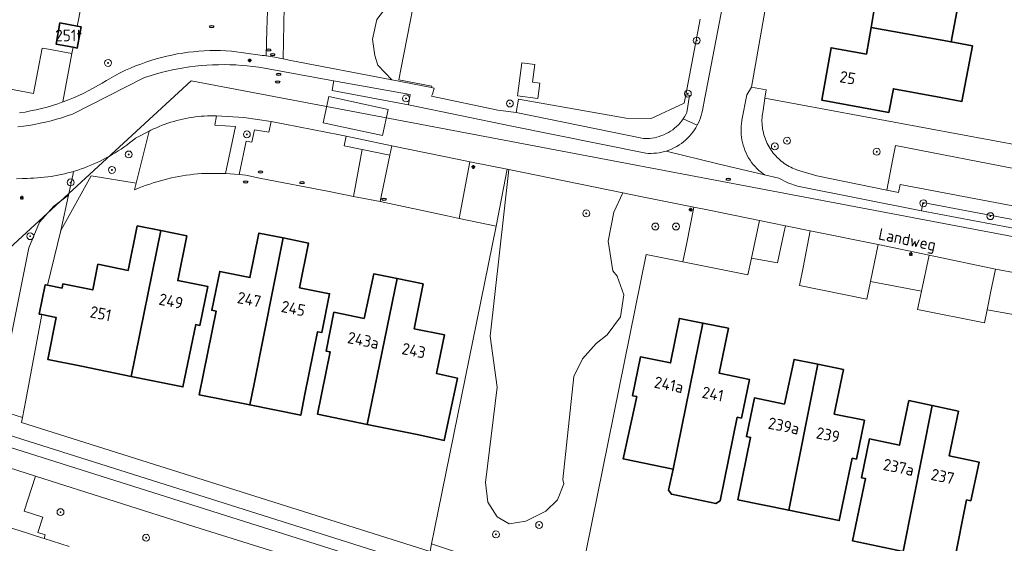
# Model space of a CAD drawing. Header units: metres. Extents: x 152610 to 160096, y 456114 to 462495.
# Tile 245 of 256: x 157096 to 157210, y 460058 to 460119. Entities that reach past the tile are written whole.
import ezdxf
from ezdxf.enums import TextEntityAlignment as Align

# ---------------------------------------------------------------- set-up
doc = ezdxf.new("R2010")
doc.units = ezdxf.units.M
doc.header["$LTSCALE"] = 0.5
doc.layers.get('0').update_dxf_attribs({"linetype": 'CONTINUOUS'})
for name, color, linetype, lineweight in [('B-PV-GR-BEPLANTING_CULTUUR_BODEMBEDEKKER-GV', 251, 'CONTINUOUS', 18), ('B-PV-GR-BEPLANTING_CULTUUR_BOSPLANTSOEN-GV', 251, 'CONTINUOUS', 18), ('B-PV-GR-BEPLANTING_CULTUUR_HEESTERS-GV', 251, 'CONTINUOUS', 18), ('B-PV-GR-BOOM-S', 251, 'CONTINUOUS', 25), ('B-PV-GR-HAAG-GV', 251, 'CONTINUOUS', 13), ('B-PV-GW-TALUD_KRUIN-G', 251, 'CONTINUOUS', 18), ('B-PV-IE-MEUBILAIR-S', 251, 'CONTINUOUS', 25), ('B-PV-KW-KUNSTWERK_DUIKER-G', 251, 'CONTINUOUS', 18), ('B-PV-OG-BEBOUWING-GV', 6, 'CONTINUOUS', 35), ('B-PV-OG-BEBOUWING-T18', 1, 'CONTINUOUS', 18), ('B-PV-OG-BEBOUWING_SCHUUR-GV', 251, 'CONTINUOUS', 18), ('B-PV-OG-TERREIN_BEGROEID-GV', 251, 'CONTINUOUS', 18), ('B-PV-OG-TOPOGRAFIE-T18', 1, 'CONTINUOUS', 18), ('B-PV-VH-GESLOTENVERHARDING_ASFALT-GV', 251, 'CONTINUOUS', 18), ('B-PV-VH-ONVERHARD_ZAND-GV', 251, 'CONTINUOUS', 18), ('B-PV-VH-OPENVERHARDING_BETONSTRAATSTEEN-GV', 251, 'CONTINUOUS', 18), ('B-PV-VH-OPENVERHARDING_STRAATBAKSTEEN-GV', 251, 'CONTINUOUS', 18), ('B-PV-VH-OPENVERHARDING_TEGEL-GV', 251, 'CONTINUOUS', 18)]:
    doc.layers.add(name, color=color, linetype=linetype, lineweight=lineweight)
doc.styles.add('NLCS-ISO', font='NLCS-ISO.ttf')
doc.styles.add('NLCS-ISO-M750-T18', font='NLCS-ISO.ttf', dxfattribs={"height": 1.35})

# ---------------------------------------------------------------- blocks, each defined once
blk = doc.blocks.new('SIE-MEUBILAIR_PAAL_LICHTMAST-SO')
for points in [[(-0.62, 0), (-1, 0)], [(-0.71, 0.71), (-0.44, 0.44)], [(0, 1), (0, 0.62)], [(0.44, 0.44), (0.71, 0.71)], [(1, 0), (0.62, 0)], [(-0.71, -0.71), (-0.44, -0.44)], [(0, -0.62), (0, -1)], [(0.44, -0.44), (0.71, -0.71)]]:
    blk.add_lwpolyline(points)
blk.add_circle((0, 0), 0.5)
blk = doc.blocks.new('SIE-MEUBILAIR_PUT_RIOOLPUT-SO')
blk.add_ellipse((0, 0), major_axis=(1.25, 0), ratio=0.54)
blk = doc.blocks.new('SGR-BOOM_GBKN-SO')
at = {"linetype": 'ByBlock', "lineweight": 18}
h = blk.add_hatch(color=0, dxfattribs=at)
h.dxf.hatch_style = 1
edge = h.paths.add_edge_path()
edge.add_arc((0, 0), 0.25, 0, 360)
at = {"color": 0, "linetype": 'ByBlock', "lineweight": 18}
for radius in [2, 0.25]:
    blk.add_circle((0, 0), radius, dxfattribs=at)
at = {"color": 0, "linetype": 'ByBlock', "lineweight": 18, "style": 'NLCS-ISO'}
blk.add_attdef('SOORT', (2.5, 0), '', height=1.5, dxfattribs=at)

msp = doc.modelspace()

# ---------------------------------------------------------------- linework, layer by layer
at = {"layer": 'B-PV-GR-BEPLANTING_CULTUUR_BODEMBEDEKKER-GV', "flags": 128}
for points in [[(157125.209, 460106.956), (157122.064, 460107.424), (157118.89, 460107.616), (157118.672, 460106.528), (157121.061, 460106.384), (157119.922, 460100.959), (157121.51, 460100.808), (157122.307, 460104.682), (157122.992, 460104.58), (157123.283, 460105.999), (157124.961, 460105.749)], [(157109.574, 460099.836), (157111.082, 460105.856), (157109.459, 460105.025), (157109.401, 460104.977), (157109.091, 460104.725), (157108.776, 460104.479), (157108.457, 460104.239), (157108.132, 460104.006), (157107.803, 460103.78), (157107.47, 460103.56), (157107.132, 460103.347), (157106.79, 460103.141), (157106.444, 460102.942), (157106.094, 460102.749), (157105.74, 460102.564), (157105.383, 460102.386), (157105.022, 460102.215), (157104.657, 460102.051), (157104.29, 460101.894), (157103.92, 460101.745), (157103.546, 460101.604), (157103.17, 460101.47), (157102.791, 460101.343), (157102.41, 460101.224), (157102.295, 460101.191), (157102.202, 460100.756), (157101.701, 460098.429), (157100.82, 460094.34), (157104.321, 460100.672)], [(157138.974, 460103.075), (157135.794, 460103.733), (157134.778, 460098.281), (157137.85, 460097.68)], [(157225.516, 460092.893), (157200.817, 460097.589), (157200.658, 460096.613), (157225.269, 460091.967)], [(157184.876, 460094.876), (157181.87, 460095.5), (157180.938, 460091.143), (157183.973, 460090.594), (157184.706, 460094.038), (157184.884, 460094.875)]]:
    msp.add_lwpolyline(points, close=True, dxfattribs=at)
msp.add_lwpolyline([(157211.759, 460089.373), (157209.25, 460089.86), (157208.687, 460087.086), (157208.294, 460085.149), (157212.838, 460084.305)], dxfattribs=at)
at = {"layer": 'B-PV-GR-BEPLANTING_CULTUUR_BOSPLANTSOEN-GV', "flags": 128}
for points in [[(157142.651, 460125.285), (157141.887, 460123.455), (157140.559, 460121.883), (157138.746, 460120.474), (157137.466, 460118.815), (157136.991, 460116.527), (157137.254, 460114.621), (157137.574, 460113.507), (157139.214, 460111.791), (157143.819, 460110.904), (157143.852, 460111.071), (157140.031, 460111.816), (157140.301, 460113.204)], [(157153.905, 460109.57), (157153.623, 460108.024), (157168.403, 460105.002), (157168.514, 460104.997), (157168.806, 460104.998), (157169.098, 460105.014), (157169.388, 460105.046), (157169.676, 460105.094), (157169.96, 460105.158), (157170.241, 460105.238), (157170.517, 460105.332), (157170.788, 460105.442), (157171.052, 460105.566), (157171.309, 460105.704), (157171.558, 460105.857), (157171.799, 460106.022), (157172.029, 460106.201), (157172.25, 460106.392), (157172.46, 460106.595), (157172.658, 460106.809), (157172.845, 460107.034), (157173.019, 460107.268), (157173.179, 460107.512), (157173.327, 460107.764), (157173.46, 460108.024), (157173.768, 460109.979), (157173.562, 460110.022), (157173.321, 460110.072), (157173.133, 460109.079), (157169.287, 460107.303), (157166.398, 460107.368)], [(157100.82, 460094.34), (157101.701, 460098.429), (157099.984, 460097.16), (157098.332, 460095.301), (157097.093, 460092.306), (157095.925, 460086.525), (157093.315, 460073.601), (157094.885, 460073.117), (157096.376, 460072.658), (157096.749, 460074.655), (157098.601, 460084.582), (157098.308, 460084.641), (157099, 460088.052), (157099.251, 460088.001)]]:
    msp.add_lwpolyline(points, close=True, dxfattribs=at)
for points in [[(157096.022, 460107.961), (157096.667, 460108.067), (157097.31, 460108.19), (157097.949, 460108.328), (157098.584, 460108.481), (157099.216, 460108.65), (157099.843, 460108.835), (157100.465, 460109.034), (157101.037, 460109.233), (157102.099, 460114.838), (157099.384, 460115.344), (157098.649, 460115.481), (157097.639, 460110.228), (157088.012, 460112.043)], [(157161.166, 460054.339), (157168.712, 460091.564), (157172.971, 460090.702), (157173.424, 460092.907), (157174.27, 460097.03), (157167.876, 460098.329), (157166.029, 460098.704), (157164.96, 460096.477), (157164.317, 460093.096), (157164.844, 460089.673), (157165.363, 460089.037), (157166.142, 460086.858), (157165.749, 460084.334), (157164.186, 460082.239), (157162.937, 460081.247), (157161.332, 460079.459), (157160.335, 460077.406), (157159.062, 460065.446), (157159.168, 460064.945), (157158.418, 460063.088), (157157.09, 460061.775), (157154.777, 460060.648), (157152.834, 460060.328), (157151.431, 460061.142), (157150.347, 460062.838), (157150.065, 460065.097), (157151.446, 460076.181), (157150.617, 460082.088), (157151.705, 460091.741), (157152.793, 460101.393), (157152.591, 460101.434), (157151.34, 460094.851), (157144.181, 460059.719), (157143.829, 460057.988)], [(157143.648, 460057.101), (157096.266, 460072.067), (157096.376, 460072.658), (157094.885, 460073.117)], [(157093.354, 460071.067), (157096.419, 460070.098), (157198.03, 460037.97)]]:
    msp.add_lwpolyline(points, dxfattribs=at)
at = {"layer": 'B-PV-GR-BEPLANTING_CULTUUR_HEESTERS-GV', "flags": 128}
msp.add_lwpolyline([(157174.981, 460118.85), (157173.321, 460110.072), (157173.562, 460110.022), (157173.768, 460109.979), (157173.46, 460108.024), (157173.327, 460107.764), (157173.179, 460107.512), (157173.019, 460107.268), (157174.645, 460106.527), (157174.783, 460106.807), (157174.907, 460107.093), (157175.016, 460107.386), (157175.109, 460107.684), (157175.188, 460107.986), (157175.243, 460108.25), (157175.538, 460109.717), (157175.691, 460110.478), (157179.707, 460131.445)], dxfattribs=at)
for points in [[(157150.83, 460101.792), (157148.28, 460102.31), (157147.014, 460095.737), (157151.34, 460094.851), (157152.591, 460101.434)], [(157201.56, 460091.46), (157195.65, 460092.69), (157194.765, 460088.412), (157200.673, 460087.313)]]:
    msp.add_lwpolyline(points, close=True, dxfattribs=at)
at = {"layer": 'B-PV-GR-HAAG-GV', "flags": 128}
for points in [[(157141.331, 460110.086), (157132.467, 460111.667), (157132.447, 460111.545), (157132.288, 460110.582), (157141.135, 460108.885)], [(157139.2, 460104.16), (157133.929, 460105.251), (157133.705, 460104.166), (157135.794, 460103.733), (157138.974, 460103.075)]]:
    msp.add_lwpolyline(points, close=True, dxfattribs=at)
at = {"layer": 'B-PV-GW-TALUD_KRUIN-G', "flags": 128}
for points in [[(157102.295, 460101.191), (157102.026, 460101.113), (157101.641, 460101.01), (157101.253, 460100.914), (157100.863, 460100.826), (157100.472, 460100.745), (157100.079, 460100.673), (157099.685, 460100.609), (157099.29, 460100.552), (157098.893, 460100.503), (157098.496, 460100.463), (157098.098, 460100.43), (157097.699, 460100.405), (157097.3, 460100.389), (157096.901, 460100.38), (157096.336, 460100.35), (157095.656, 460100.321)], [(157203.293, 460039.532), (157160.838, 460052.723), (157160.755, 460052.316), (157143.829, 460057.988), (157143.648, 460057.101), (157096.266, 460072.067), (157096.376, 460072.658), (157094.885, 460073.117), (157093.315, 460073.601)]]:
    msp.add_lwpolyline(points, dxfattribs=at)
at = {"layer": 'B-PV-KW-KUNSTWERK_DUIKER-G', "flags": 128}
msp.add_lwpolyline([(157091.9, 460089.567), (157115.921, 460111.673), (157220.385, 460091.903), (157222.612, 460102.303)], dxfattribs=at)
at = {"layer": 'B-PV-OG-BEBOUWING-GV', "flags": 128}
for points in [[(157205.273, 460122.406), (157191.969, 460124.885), (157191.465, 460122.214), (157195.419, 460121.402), (157194.812, 460117.888), (157204.108, 460116.206)], [(157102.706, 460118.027), (157100.718, 460118.4), (157100.259, 460115.944), (157102.239, 460115.575), (157102.714, 460115.487), (157103.172, 460117.939)], [(157202.897, 460109.756), (157205.354, 460109.295), (157206.568, 460115.761), (157204.108, 460116.206), (157194.812, 460117.888), (157194.277, 460114.793), (157190.185, 460115.517), (157189.096, 460109.457), (157196.895, 460108.015), (157197.416, 460110.763)], [(157112.401, 460094.316), (157109.68, 460094.87), (157108.63, 460089.7), (157105.121, 460090.412), (157104.519, 460087.442), (157101.06, 460088.144), (157100.96, 460087.654), (157099.251, 460088.001), (157099, 460088.052), (157098.308, 460084.641), (157098.601, 460084.582), (157100.288, 460084.239), (157099.302, 460079.378), (157103.206, 460078.586), (157108.992, 460077.409)], [(157115.43, 460093.7), (157112.401, 460094.316), (157108.992, 460077.409), (157114.98, 460076.19), (157116.47, 460083.42), (157116.96, 460083.32), (157117.87, 460087.83), (157114.37, 460088.53)], [(157126.596, 460093.47), (157123.8, 460094.04), (157122.75, 460088.87), (157119.25, 460089.58), (157118.33, 460085.08), (157118.82, 460084.98), (157117.35, 460077.74), (157116.855, 460075.289), (157122.741, 460074.101), (157123.228, 460076.55)], [(157129.14, 460075.36), (157130.6, 460082.59), (157131.09, 460082.49), (157132, 460086.99), (157128.51, 460087.7), (157129.54, 460092.87), (157126.596, 460093.47), (157123.228, 460076.55), (157122.741, 460074.101), (157128.645, 460072.909)], [(157139.817, 460088.751), (157137.12, 460089.3), (157136, 460084.13), (157132.5, 460084.85), (157131.59, 460080.35), (157132.08, 460080.25), (157130.61, 460073.02), (157136.348, 460071.853)], [(157142.87, 460088.13), (157139.817, 460088.751), (157136.348, 460071.853), (157142.36, 460070.63), (157145.293, 460069.999), (157146.843, 460077.209), (157144.4, 460077.74), (157145.31, 460082.24), (157141.82, 460082.95)], [(157175.311, 460083.596), (157172.59, 460084.14), (157171.55, 460078.97), (157168.05, 460079.67), (157167.14, 460075.17), (157167.63, 460075.07), (157166.04, 460067.87), (157171.837, 460066.677)], [(157178.29, 460083), (157175.311, 460083.596), (157171.837, 460066.677), (157171.334, 460064.228), (157171.645, 460063.756), (157176.824, 460062.69), (157177.296, 460063.001), (157177.8, 460065.45), (157179.29, 460072.68), (157179.78, 460072.58), (157180.7, 460077.07), (157177.2, 460077.79)], [(157188.628, 460078.828), (157185.88, 460079.39), (157184.77, 460074.21), (157181.28, 460074.93), (157180.35, 460070.44), (157180.84, 460070.34), (157179.36, 460063.11), (157185.271, 460061.895)], [(157191.6, 460078.22), (157188.628, 460078.828), (157185.271, 460061.895), (157191.13, 460060.69), (157192.63, 460067.93), (157193.12, 460067.83), (157194.04, 460072.33), (157190.54, 460073.05)], [(157201.922, 460074.035), (157199.21, 460074.61), (157198.11, 460069.43), (157194.62, 460070.16), (157193.69, 460065.66), (157194.18, 460065.56), (157192.68, 460058.34), (157198.556, 460057.121)], [(157204.96, 460073.39), (157201.922, 460074.035), (157198.556, 460057.121), (157204.44, 460055.9), (157205.9, 460063.09), (157206.39, 460062.99), (157207.35, 460067.48), (157203.86, 460068.22)]]:
    msp.add_lwpolyline(points, close=True, dxfattribs=at)
at = {"layer": 'B-PV-OG-BEBOUWING_SCHUUR-GV', "flags": 128}
msp.add_lwpolyline([(157155.826, 460113.584), (157154.3, 460113.786), (157153.789, 460109.933), (157156.161, 460109.618), (157156.4, 460111.421), (157155.554, 460111.534)], close=True, dxfattribs=at)
at = {"layer": 'B-PV-OG-TERREIN_BEGROEID-GV', "flags": 128}
for points in [[(157104.161, 460125.713), (157102.846, 460118.763), (157102.706, 460118.027), (157103.172, 460117.939), (157102.714, 460115.487), (157102.239, 460115.575), (157102.099, 460114.838), (157101.037, 460109.233), (157101.083, 460109.249), (157101.695, 460109.479), (157102.301, 460109.724), (157102.901, 460109.984), (157103.494, 460110.258), (157104.081, 460110.547), (157105.605, 460111.431), (157106.106, 460111.736), (157106.652, 460112.05), (157107.207, 460112.35), (157107.768, 460112.635), (157108.336, 460112.907), (157108.912, 460113.164), (157109.493, 460113.406), (157110.081, 460113.633), (157110.674, 460113.846), (157111.272, 460114.043), (157111.875, 460114.225), (157112.483, 460114.392), (157113.095, 460114.543), (157113.71, 460114.679), (157114.328, 460114.799), (157114.95, 460114.903), (157115.573, 460114.991), (157116.199, 460115.063), (157116.827, 460115.12), (157117.455, 460115.161), (157118.085, 460115.185), (157118.715, 460115.194), (157119.345, 460115.187), (157119.975, 460115.163), (157120.603, 460115.124), (157123.93, 460114.667), (157124.19, 460114.637), (157124.45, 460114.604), (157124.646, 460114.576), (157124.733, 460117.607), (157124.831, 460120.831)], [(157126.739, 460120.257), (157126.626, 460114.23), (157127.512, 460114.044), (157139.214, 460111.791), (157137.574, 460113.507), (157137.254, 460114.621), (157136.991, 460116.527), (157137.466, 460118.815)], [(157212.484, 460104.115), (157182.493, 460109.66), (157182.28, 460108.264), (157182.24, 460108.048), (157182.208, 460107.831), (157182.184, 460107.613), (157182.168, 460107.394), (157182.16, 460107.175), (157182.16, 460106.955), (157182.168, 460106.736), (157182.183, 460106.517), (157182.207, 460106.299), (157182.239, 460106.082), (157182.279, 460105.866), (157182.326, 460105.652), (157182.381, 460105.439), (157182.444, 460105.229), (157182.515, 460105.021), (157182.593, 460104.816), (157182.679, 460104.614), (157182.772, 460104.415), (157182.872, 460104.22), (157182.979, 460104.028), (157183.093, 460103.841), (157183.214, 460103.658), (157183.341, 460103.479), (157183.475, 460103.305), (157183.615, 460103.136), (157183.761, 460102.972), (157183.913, 460102.814), (157184.07, 460102.661), (157184.234, 460102.514), (157184.402, 460102.374), (157184.575, 460102.239), (157184.753, 460102.111), (157184.936, 460101.989), (157185.123, 460101.875), (157185.314, 460101.767), (157185.509, 460101.666), (157185.707, 460101.572), (157185.909, 460101.486), (157186.114, 460101.407), (157186.297, 460101.343), (157188.506, 460100.658), (157196.659, 460099.011), (157197.35, 460102.624), (157197.646, 460104.173), (157212.774, 460101.263)], [(157212.774, 460101.263), (157197.646, 460104.173), (157197.35, 460102.624), (157196.659, 460099.011), (157197.987, 460098.743), (157198.209, 460099.67), (157231.867, 460093.278)], [(157095.925, 460086.525), (157097.093, 460092.306), (157098.332, 460095.301), (157099.984, 460097.16), (157101.701, 460098.429), (157102.202, 460100.756), (157102.295, 460101.191), (157102.026, 460101.113), (157101.641, 460101.01), (157101.253, 460100.914), (157100.863, 460100.826), (157100.472, 460100.745), (157100.079, 460100.673), (157099.685, 460100.609), (157099.29, 460100.552), (157098.893, 460100.503), (157098.496, 460100.463), (157098.098, 460100.43), (157097.699, 460100.405), (157097.3, 460100.389), (157096.901, 460100.38), (157096.336, 460100.35), (157095.656, 460100.321)], [(157153.974, 460048.245), (157116.351, 460059.97), (157097.877, 460065.847), (157096.58, 460061.805), (157098.741, 460061.114), (157098.144, 460059.304), (157098.998, 460059.035), (157098.864, 460058.616), (157101.778, 460057.684)]]:
    msp.add_lwpolyline(points, dxfattribs=at)
msp.add_lwpolyline([(157166.029, 460098.704), (157152.793, 460101.393), (157151.705, 460091.741), (157150.617, 460082.088), (157151.446, 460076.181), (157150.065, 460065.097), (157150.347, 460062.838), (157151.431, 460061.142), (157152.834, 460060.328), (157154.777, 460060.648), (157157.09, 460061.775), (157158.418, 460063.088), (157159.168, 460064.945), (157159.062, 460065.446), (157160.335, 460077.406), (157161.332, 460079.459), (157162.937, 460081.247), (157164.186, 460082.239), (157165.749, 460084.334), (157166.142, 460086.858), (157165.363, 460089.037), (157164.844, 460089.673), (157164.317, 460093.096), (157164.96, 460096.477)], close=True, dxfattribs=at)
at = {"layer": 'B-PV-VH-GESLOTENVERHARDING_ASFALT-GV', "flags": 128}
for points in [[(157093.77, 460067.153), (157097.877, 460065.847), (157116.351, 460059.97), (157153.974, 460048.245), (157184.488, 460038.633), (157194.603, 460035.365), (157195.608, 460034.991), (157196.091, 460037.215), (157083.57, 460072.77)], [(157101.778, 460057.684), (157098.864, 460058.616), (157098.007, 460058.89), (157096.818, 460059.262), (157091.893, 460060.82)]]:
    msp.add_lwpolyline(points, dxfattribs=at)
at = {"layer": 'B-PV-VH-ONVERHARD_ZAND-GV', "flags": 128}
for points in [[(157141.331, 460110.086), (157132.467, 460111.667), (157132.447, 460111.545), (157132.288, 460110.582), (157141.135, 460108.885)], [(157139.2, 460104.16), (157133.929, 460105.251), (157133.705, 460104.166), (157135.794, 460103.733), (157138.974, 460103.075)]]:
    msp.add_lwpolyline(points, close=True, dxfattribs=at)
at = {"layer": 'B-PV-VH-OPENVERHARDING_BETONSTRAATSTEEN-GV', "flags": 128}
for points in [[(157117.554, 460100.952), (157119.922, 460100.959), (157121.061, 460106.384), (157118.672, 460106.528), (157118.89, 460107.616), (157118.532, 460107.623), (157118.173, 460107.622), (157117.815, 460107.612), (157117.457, 460107.595), (157117.099, 460107.57), (157116.742, 460107.537), (157116.386, 460107.495), (157116.03, 460107.446), (157115.677, 460107.389), (157115.324, 460107.324), (157114.973, 460107.252), (157114.624, 460107.171), (157114.276, 460107.083), (157113.931, 460106.987), (157113.587, 460106.883), (157113.247, 460106.772), (157112.908, 460106.653), (157112.573, 460106.526), (157112.24, 460106.392), (157111.911, 460106.251), (157111.584, 460106.102), (157111.262, 460105.947), (157111.082, 460105.856), (157109.574, 460099.836), (157109.378, 460099.053), (157109.484, 460099.098), (157109.89, 460099.265), (157110.298, 460099.424), (157110.708, 460099.576), (157111.122, 460099.72), (157111.538, 460099.856), (157111.957, 460099.985), (157112.378, 460100.107), (157112.801, 460100.22), (157113.225, 460100.326), (157113.652, 460100.424), (157114.081, 460100.514), (157114.511, 460100.597), (157114.943, 460100.671), (157115.375, 460100.738), (157115.809, 460100.797), (157116.244, 460100.847), (157116.68, 460100.89), (157117.117, 460100.925)], [(157133.16, 460105.41), (157125.209, 460106.956), (157124.961, 460105.749), (157123.283, 460105.999), (157122.992, 460104.58), (157122.307, 460104.682), (157121.51, 460100.808), (157122.279, 460100.735), (157123.865, 460100.417), (157131.935, 460098.838), (157134.778, 460098.281), (157135.794, 460103.733), (157133.705, 460104.166), (157133.929, 460105.251)], [(157147.014, 460095.737), (157148.28, 460102.31), (157147, 460102.57), (157139.2, 460104.16), (157138.974, 460103.075), (157137.85, 460097.68), (157145.63, 460096.02)], [(157176.043, 460096.673), (157174.27, 460097.03), (157173.424, 460092.907), (157172.971, 460090.702), (157180.517, 460089.174), (157180.938, 460091.143), (157181.87, 460095.5)], [(157195.65, 460092.69), (157187.75, 460094.28), (157186.928, 460090.06), (157186.518, 460087.959), (157194.343, 460086.375), (157194.765, 460088.412)], [(157209.25, 460089.86), (157201.56, 460091.46), (157200.673, 460087.313), (157200.218, 460085.186), (157207.983, 460083.614), (157208.294, 460085.149), (157208.687, 460087.086)]]:
    msp.add_lwpolyline(points, close=True, dxfattribs=at)
at = {"layer": 'B-PV-VH-OPENVERHARDING_STRAATBAKSTEEN-GV', "flags": 128}
for points in [[(157179.707, 460131.445), (157175.691, 460110.478), (157175.538, 460109.717), (157175.243, 460108.25), (157175.188, 460107.986), (157175.109, 460107.684), (157175.016, 460107.386), (157174.907, 460107.093), (157174.783, 460106.807), (157174.645, 460106.527), (157174.493, 460106.255), (157174.326, 460105.99), (157174.147, 460105.735), (157173.955, 460105.489), (157173.75, 460105.253), (157173.534, 460105.028), (157173.306, 460104.815), (157173.068, 460104.613), (157172.819, 460104.424), (157172.562, 460104.248), (157172.295, 460104.086), (157172.021, 460103.937), (157171.739, 460103.802), (157171.451, 460103.682), (157171.157, 460103.577), (157171.026, 460103.538), (157177.031, 460102.08), (157182.439, 460100.787), (157182.054, 460101.084), (157181.813, 460101.291), (157181.582, 460101.509), (157181.363, 460101.739), (157181.156, 460101.98), (157180.961, 460102.23), (157180.778, 460102.491), (157180.609, 460102.76), (157180.454, 460103.037), (157180.313, 460103.322), (157180.187, 460103.613), (157180.075, 460103.91), (157179.979, 460104.213), (157179.898, 460104.52), (157179.832, 460104.831), (157179.782, 460105.145), (157179.748, 460105.461), (157179.73, 460105.778), (157179.728, 460106.095), (157179.742, 460106.413), (157179.772, 460106.729), (157179.818, 460107.043), (157179.832, 460107.124), (157180.411, 460110.044), (157180.935, 460110.966), (157185.866, 460138.873)], [(157225.269, 460091.967), (157200.658, 460096.613), (157186.267, 460099.474), (157185.151, 460099.85), (157184.105, 460100.389), (157182.439, 460100.787), (157177.031, 460102.08), (157171.026, 460103.538), (157170.858, 460103.487), (157170.555, 460103.413), (157170.249, 460103.354), (157169.939, 460103.311), (157169.628, 460103.284), (157169.317, 460103.273), (157169.005, 460103.278), (157168.693, 460103.299), (157153.152, 460106.42), (157141.135, 460108.885), (157132.288, 460110.582), (157132.447, 460111.545), (157132.467, 460111.667), (157124.431, 460113.149), (157123.769, 460113.256), (157123.105, 460113.347), (157122.438, 460113.422), (157121.77, 460113.482), (157121.101, 460113.525), (157120.431, 460113.552), (157119.76, 460113.564), (157119.089, 460113.559), (157118.419, 460113.539), (157117.749, 460113.502), (157117.08, 460113.449), (157116.413, 460113.381), (157115.748, 460113.297), (157115.084, 460113.196), (157114.424, 460113.08), (157113.766, 460112.949), (157113.112, 460112.801), (157112.461, 460112.638), (157111.815, 460112.46), (157111.173, 460112.266), (157110.535, 460112.057), (157110.443, 460112.025), (157102.17, 460107.833), (157101.554, 460107.615), (157100.932, 460107.413), (157100.306, 460107.226), (157099.675, 460107.054), (157099.04, 460106.898), (157098.402, 460106.758), (157097.76, 460106.633), (157097.116, 460106.524), (157096.469, 460106.431), (157095.82, 460106.353)], [(157095.656, 460100.321), (157096.336, 460100.35), (157096.901, 460100.38), (157097.3, 460100.389), (157097.699, 460100.405), (157098.098, 460100.43), (157098.496, 460100.463), (157098.893, 460100.503), (157099.29, 460100.552), (157099.685, 460100.609), (157100.079, 460100.673), (157100.472, 460100.745), (157100.863, 460100.826), (157101.253, 460100.914), (157101.641, 460101.01), (157102.026, 460101.113), (157102.295, 460101.191), (157102.41, 460101.224), (157102.791, 460101.343), (157103.17, 460101.47), (157103.546, 460101.604), (157103.92, 460101.745), (157104.29, 460101.894), (157104.657, 460102.051), (157105.022, 460102.215), (157105.383, 460102.386), (157105.74, 460102.564), (157106.094, 460102.749), (157106.444, 460102.942), (157106.79, 460103.141), (157107.132, 460103.347), (157107.47, 460103.56), (157107.803, 460103.78), (157108.132, 460104.006), (157108.457, 460104.239), (157108.776, 460104.479), (157109.091, 460104.725), (157109.401, 460104.977), (157109.459, 460105.025), (157111.082, 460105.856), (157111.262, 460105.947), (157111.584, 460106.102), (157111.911, 460106.251), (157112.24, 460106.392), (157112.573, 460106.526), (157112.908, 460106.653), (157113.247, 460106.772), (157113.587, 460106.883), (157113.931, 460106.987), (157114.276, 460107.083), (157114.624, 460107.171), (157114.973, 460107.252), (157115.324, 460107.324), (157115.677, 460107.389), (157116.03, 460107.446), (157116.386, 460107.495), (157116.742, 460107.537), (157117.099, 460107.57), (157117.457, 460107.595), (157117.815, 460107.612), (157118.173, 460107.622), (157118.532, 460107.623), (157118.89, 460107.616), (157122.064, 460107.424), (157125.209, 460106.956), (157133.16, 460105.41), (157133.929, 460105.251), (157139.2, 460104.16), (157147, 460102.57), (157148.28, 460102.31), (157150.83, 460101.792), (157152.591, 460101.434), (157152.793, 460101.393), (157166.029, 460098.704), (157167.876, 460098.329), (157174.27, 460097.03), (157176.043, 460096.673), (157181.87, 460095.5), (157184.876, 460094.876), (157184.884, 460094.875), (157187.75, 460094.28), (157195.65, 460092.69), (157201.56, 460091.46), (157209.25, 460089.86), (157211.759, 460089.373)]]:
    msp.add_lwpolyline(points, dxfattribs=at)
msp.add_lwpolyline([(157131.904, 460109.864), (157138.796, 460108.377), (157138.141, 460105.34), (157131.261, 460106.818)], close=True, dxfattribs=at)
at = {"layer": 'B-PV-VH-OPENVERHARDING_TEGEL-GV', "flags": 128}
for points in [[(157124.831, 460120.831), (157124.733, 460117.607), (157124.646, 460114.576), (157125.166, 460114.501), (157125.879, 460114.38), (157126.033, 460114.351), (157126.187, 460114.322), (157126.436, 460114.27), (157126.626, 460114.23), (157126.739, 460120.257)], [(157095.82, 460106.353), (157096.469, 460106.431), (157097.116, 460106.524), (157097.76, 460106.633), (157098.402, 460106.758), (157099.04, 460106.898), (157099.675, 460107.054), (157100.306, 460107.226), (157100.932, 460107.413), (157101.554, 460107.615), (157102.17, 460107.833), (157110.443, 460112.025), (157110.535, 460112.057), (157111.173, 460112.266), (157111.815, 460112.46), (157112.461, 460112.638), (157113.112, 460112.801), (157113.766, 460112.949), (157114.424, 460113.08), (157115.084, 460113.196), (157115.748, 460113.297), (157116.413, 460113.381), (157117.08, 460113.449), (157117.749, 460113.502), (157118.419, 460113.539), (157119.089, 460113.559), (157119.76, 460113.564), (157120.431, 460113.552), (157121.101, 460113.525), (157121.77, 460113.482), (157122.438, 460113.422), (157123.105, 460113.347), (157123.769, 460113.256), (157124.431, 460113.149), (157132.467, 460111.667), (157141.331, 460110.086), (157141.135, 460108.885), (157153.152, 460106.42), (157168.693, 460103.299), (157169.005, 460103.278), (157169.317, 460103.273), (157169.628, 460103.284), (157169.939, 460103.311), (157170.249, 460103.354), (157170.555, 460103.413), (157170.858, 460103.487), (157171.026, 460103.538), (157171.157, 460103.577), (157171.451, 460103.682), (157171.739, 460103.802), (157172.021, 460103.937), (157172.295, 460104.086), (157172.562, 460104.248), (157172.819, 460104.424), (157173.068, 460104.613), (157173.306, 460104.815), (157173.534, 460105.028), (157173.75, 460105.253), (157173.955, 460105.489), (157174.147, 460105.735), (157174.326, 460105.99), (157174.493, 460106.255), (157174.645, 460106.527), (157173.019, 460107.268), (157172.845, 460107.034), (157172.658, 460106.809), (157172.46, 460106.595), (157172.25, 460106.392), (157172.029, 460106.201), (157171.799, 460106.022), (157171.558, 460105.857), (157171.309, 460105.704), (157171.052, 460105.566), (157170.788, 460105.442), (157170.517, 460105.332), (157170.241, 460105.238), (157169.96, 460105.158), (157169.676, 460105.094), (157169.388, 460105.046), (157169.098, 460105.014), (157168.806, 460104.998), (157168.514, 460104.997), (157168.403, 460105.002), (157153.623, 460108.024), (157151.518, 460108.284), (157143.835, 460109.895), (157143.931, 460110.146), (157144.116, 460110.847), (157143.819, 460110.904), (157139.214, 460111.791), (157127.512, 460114.044), (157126.626, 460114.23), (157126.436, 460114.27), (157126.187, 460114.322), (157126.033, 460114.351), (157125.879, 460114.38), (157125.166, 460114.501), (157124.646, 460114.576), (157124.45, 460114.604), (157124.19, 460114.637), (157123.93, 460114.667), (157120.603, 460115.124), (157119.975, 460115.163), (157119.345, 460115.187), (157118.715, 460115.194), (157118.085, 460115.185), (157117.455, 460115.161), (157116.827, 460115.12), (157116.199, 460115.063), (157115.573, 460114.991), (157114.95, 460114.903), (157114.328, 460114.799), (157113.71, 460114.679), (157113.095, 460114.543), (157112.483, 460114.392), (157111.875, 460114.225), (157111.272, 460114.043), (157110.674, 460113.846), (157110.081, 460113.633), (157109.493, 460113.406), (157108.912, 460113.164), (157108.336, 460112.907), (157107.768, 460112.635), (157107.207, 460112.35), (157106.652, 460112.05), (157106.106, 460111.736), (157105.605, 460111.431), (157104.081, 460110.547), (157103.494, 460110.258), (157102.901, 460109.984), (157102.301, 460109.724), (157101.695, 460109.479), (157101.083, 460109.249), (157101.037, 460109.233), (157100.465, 460109.034), (157099.843, 460108.835), (157099.216, 460108.65), (157098.584, 460108.481), (157097.949, 460108.328), (157097.31, 460108.19), (157096.667, 460108.067), (157096.022, 460107.961)], [(157231.867, 460093.278), (157198.209, 460099.67), (157197.987, 460098.743), (157196.659, 460099.011), (157188.506, 460100.658), (157186.297, 460101.343), (157186.114, 460101.407), (157185.909, 460101.486), (157185.707, 460101.572), (157185.509, 460101.666), (157185.314, 460101.767), (157185.123, 460101.875), (157184.936, 460101.989), (157184.753, 460102.111), (157184.575, 460102.239), (157184.402, 460102.374), (157184.234, 460102.514), (157184.07, 460102.661), (157183.913, 460102.814), (157183.761, 460102.972), (157183.615, 460103.136), (157183.475, 460103.305), (157183.341, 460103.479), (157183.214, 460103.658), (157183.093, 460103.841), (157182.979, 460104.028), (157182.872, 460104.22), (157182.772, 460104.415), (157182.679, 460104.614), (157182.593, 460104.816), (157182.515, 460105.021), (157182.444, 460105.229), (157182.381, 460105.439), (157182.326, 460105.652), (157182.279, 460105.866), (157182.239, 460106.082), (157182.207, 460106.299), (157182.183, 460106.517), (157182.168, 460106.736), (157182.16, 460106.955), (157182.16, 460107.175), (157182.168, 460107.394), (157182.184, 460107.613), (157182.208, 460107.831), (157182.24, 460108.048), (157182.28, 460108.264), (157182.493, 460109.66), (157182.643, 460110.648), (157180.935, 460110.966), (157180.411, 460110.044), (157179.832, 460107.124), (157179.818, 460107.043), (157179.772, 460106.729), (157179.742, 460106.413), (157179.728, 460106.095), (157179.73, 460105.778), (157179.748, 460105.461), (157179.782, 460105.145), (157179.832, 460104.831), (157179.898, 460104.52), (157179.979, 460104.213), (157180.075, 460103.91), (157180.187, 460103.613), (157180.313, 460103.322), (157180.454, 460103.037), (157180.609, 460102.76), (157180.778, 460102.491), (157180.961, 460102.23), (157181.156, 460101.98), (157181.363, 460101.739), (157181.582, 460101.509), (157181.813, 460101.291), (157182.054, 460101.084), (157182.439, 460100.787), (157184.105, 460100.389), (157185.151, 460099.85), (157186.267, 460099.474), (157200.658, 460096.613), (157200.817, 460097.589), (157225.516, 460092.893)], [(157083.57, 460072.77), (157196.091, 460037.215)], [(157198.03, 460037.97), (157096.419, 460070.098), (157093.354, 460071.067)]]:
    msp.add_lwpolyline(points, dxfattribs=at)
for points in [[(157138.796, 460108.377), (157131.904, 460109.864), (157131.261, 460106.818), (157138.141, 460105.34)], [(157085.229, 460062.917), (157091.893, 460060.82), (157096.818, 460059.262), (157098.007, 460058.89), (157098.864, 460058.616), (157098.998, 460059.035), (157098.144, 460059.304), (157098.741, 460061.114), (157096.58, 460061.805), (157097.877, 460065.847), (157093.77, 460067.153), (157092.751, 460063.958), (157089.913, 460064.858), (157090.332, 460066.196), (157090.495, 460066.79), (157086.81, 460067.905), (157086.221, 460066.019)]]:
    msp.add_lwpolyline(points, close=True, dxfattribs=at)

# ---------------------------------------------------------------- block references
at = {"layer": 'B-PV-GR-BOOM-S', "xscale": 0.2, "yscale": 0.2, "zscale": 0.2}
for p in [(157174.587, 460116.357), (157106.293, 460113.757), (157140.862, 460109.65), (157173.561, 460110.197), (157152.911, 460109.056), (157122.396, 460105.472), (157185.064, 460104.743), (157183.651, 460104.079), (157195.474, 460103.469), (157108.689, 460103.147), (157106.741, 460101.355), (157101.947, 460099.904), (157200.89, 460097.486), (157161.776, 460096.315), (157208.655, 460095.994), (157169.796, 460094.795), (157172.192, 460094.795), (157097.264, 460093.671), (157100.776, 460061.678), (157156.306, 460060.187), (157151.294, 460059.103), (157110.713, 460058.712)]:
    msp.add_blockref('SGR-BOOM_GBKN-SO', p, dxfattribs=at)
at = {"layer": 'B-PV-IE-MEUBILAIR-S', "xscale": 0.2, "yscale": 0.2, "zscale": 0.2}
for name, p in [('SIE-MEUBILAIR_PUT_RIOOLPUT-SO', (157118.324, 460117.948)), ('SIE-MEUBILAIR_PUT_RIOOLPUT-SO', (157124.928, 460115.277)), ('SIE-MEUBILAIR_PAAL_LICHTMAST-SO', (157122.718, 460114.053)), ('SIE-MEUBILAIR_PUT_RIOOLPUT-SO', (157125.408, 460114.716)), ('SIE-MEUBILAIR_PUT_RIOOLPUT-SO', (157126.071, 460112.45)), ('SIE-MEUBILAIR_PUT_RIOOLPUT-SO', (157125.981, 460111.538)), ('SIE-MEUBILAIR_PAAL_LICHTMAST-SO', (157148.669, 460101.695)), ('SIE-MEUBILAIR_PUT_RIOOLPUT-SO', (157123.979, 460101.098)), ('SIE-MEUBILAIR_PUT_RIOOLPUT-SO', (157122.254, 460099.944)), ('SIE-MEUBILAIR_PUT_RIOOLPUT-SO', (157128.796, 460099.894)), ('SIE-MEUBILAIR_PUT_RIOOLPUT-SO', (157178.261, 460100.271)), ('SIE-MEUBILAIR_PAAL_LICHTMAST-SO', (157096.293, 460098.145)), ('SIE-MEUBILAIR_PUT_RIOOLPUT-SO', (157138.302, 460097.931)), ('SIE-MEUBILAIR_PAAL_LICHTMAST-SO', (157173.891, 460096.745)), ('SIE-MEUBILAIR_PAAL_LICHTMAST-SO', (157199.423, 460091.613))]:
    msp.add_blockref(name, p, dxfattribs=at)

# ---------------------------------------------------------------- texts
at = {"layer": 'B-PV-OG-BEBOUWING-T18', "style": 'NLCS-ISO-M750-T18'}
msp.add_text('251t', height=1.35, dxfattribs=at).set_placement((157101.716, 460116.943), align=Align.MIDDLE)
for s, rotation, p in [('25', 349.8, (157192.101, 460112.045)), ('249', 348.5, (157113.601, 460086.14)), ('247', 348.5, (157122.672, 460086.333)), ('251', 348.5, (157105.446, 460084.702)), ('245', 348.5, (157127.79, 460085.296)), ('243a', 348.5, (157135.909, 460081.6)), ('243', 348.5, (157141.763, 460080.41)), ('241a', 348.7, (157171.361, 460076.458)), ('241', 348.7, (157176.462, 460075.38)), ('239a', 348.4, (157184.692, 460071.677)), ('239', 348.4, (157189.826, 460070.643)), ('237a', 348, (157198.022, 460066.889)), ('237', 348, (157203.125, 460065.821))]:
    msp.add_text(s, height=1.35, rotation=rotation, dxfattribs=at).set_placement(p, align=Align.MIDDLE)
at = {"layer": 'B-PV-OG-TOPOGRAFIE-T18', "style": 'NLCS-ISO-M750-T18'}
msp.add_text('Landweg', height=1.35, rotation=348.3, dxfattribs=at).set_placement((157198.985, 460093.092), align=Align.MIDDLE)

doc.saveas('drawing.dxf')
